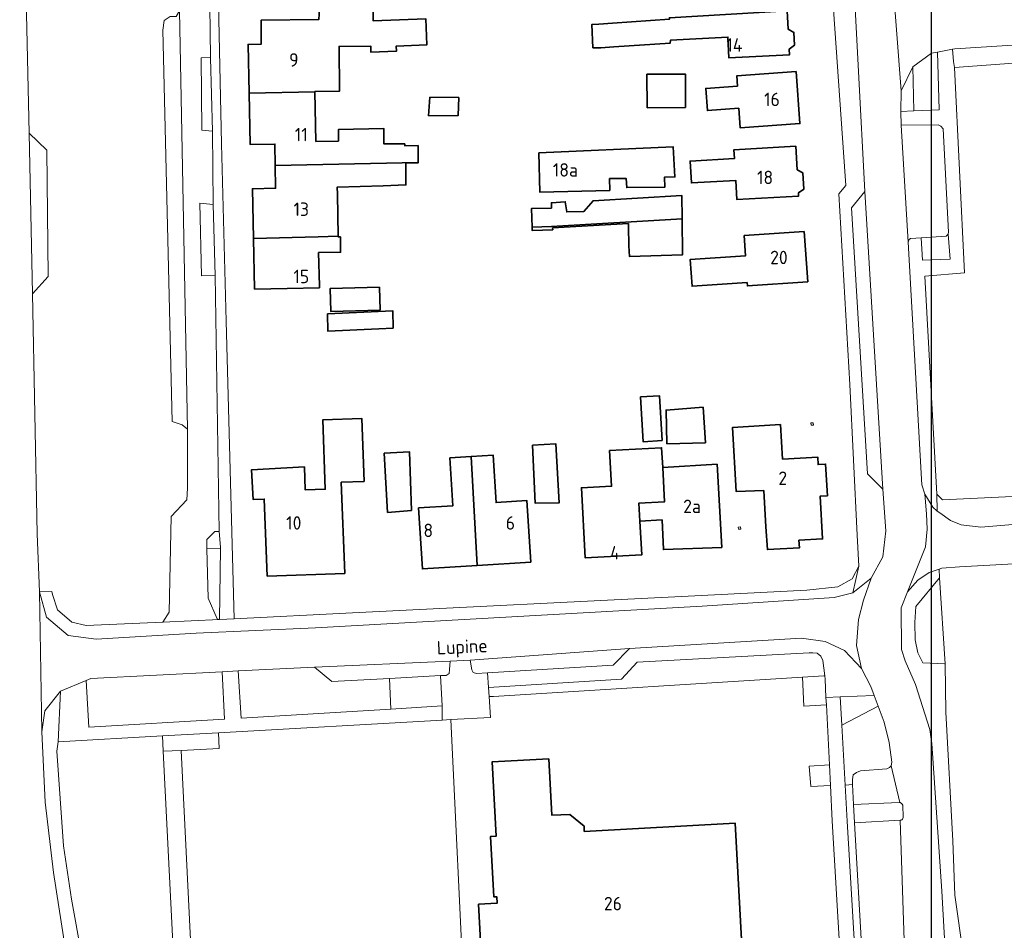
# Model space of a CAD drawing. Header units: metres. Extents: x 246913 to 247715, y 479771 to 480706.
# Tile 7 of 16: x 247395 to 247527, y 480003 to 480125. Entities that reach past the tile are written whole.
import ezdxf
from ezdxf.enums import TextEntityAlignment as Align

# ---------------------------------------------------------------- set-up
doc = ezdxf.new("R2010")
doc.units = ezdxf.units.M
for name, color, linetype, lineweight in [('B-XX-GR-GROENVOORZIENING-GV', 80, 'Continuous', 18), ('B-XX-IE-TERREINAFSCHEIDING_KUNSTMATIG_HEKWERK-G', 20, 'IE-TERREINAFSCHEIDING-KUNSTMATIG', 18), ('B-XX-OG-BEBOUWING-GV', 7, 'Continuous', 35), ('B-XX-OG-BEBOUWING-T18', 10, 'Continuous', 18), ('B-XX-OG-BEBOUWING_OVERBOUWING-GV', 7, 'Continuous', 18), ('B-XX-OG-TERREIN_ERF-GV', 7, 'Continuous', 18), ('B-XX-OG-TOPOGRAFIE-T18', 10, 'Continuous', 18), ('B-XX-VH-VERHARDING_OPEN-GV', 252, 'Continuous', 18), ('N-BH-KL-ET_LS_OV_LICHTMAST-S', 7, 'Continuous', 25)]:
    doc.layers.add(name, color=color, linetype=linetype, lineweight=lineweight)
doc.styles.add('NLCS-ISO-M-T18', font='NLCS-ISO.ttf', dxfattribs={"height": 1.8})
doc.linetypes.add('IE-TERREINAFSCHEIDING-KUNSTMATIG', pattern='A,4,[82,NLCS.SHX,S=0.75,R=90,X=0,Y=0],4,-2', length=10)

msp = doc.modelspace()

# ---------------------------------------------------------------- linework, layer by layer
at = {"layer": 'B-XX-GR-GROENVOORZIENING-GV'}
msp.add_lwpolyline([(247395.95, 480138.23), (247396.58, 480110.21), (247398.91, 480107.9), (247399.11, 480090.99), (247397.01, 480088.69), (247397.65, 480056.53), (247397.96, 480048.79), (247399.6, 480048.83), (247399.69, 480048.4), (247400.35, 480046.35), (247402.28, 480044.7), (247404.18, 480044.25), (247414.44, 480044.7), (247415.29, 480046.03), (247415.558, 480058.869), (247417.68, 480061.084), (247417.76, 480062.65), (247417.76, 480070.56), (247417.05, 480071.14), (247415.69, 480071.56), (247414.48, 480123.99), (247414.65, 480125.26), (247415.46, 480125.8)], dxfattribs=at)
for points in [[(247421.13, 480110.45), (247420.86, 480120.29), (247420.86, 480120.3), (247419.59, 480120.26), (247419.7, 480110.6)], [(247514.89, 480119.05), (247515.04, 480113.159), (247518.41, 480113.31), (247518.2, 480121.043), (247517.38, 480120.88)], [(247421.48, 480091.11), (247421.21, 480100.65), (247419.4, 480100.8), (247419.65, 480091.09)], [(247519.61, 480096.677), (247519.35, 480096.38), (247516, 480096.18), (247516.16, 480093.18), (247519.89, 480093.34)], [(247422.187, 480054.561), (247420.35, 480054.55), (247420.55, 480047.93), (247421.75, 480045.16), (247422.029, 480045.081)], [(247518.44, 480050.66), (247515.3, 480046.79), (247515.15, 480044.66), (247515.19, 480042.35), (247515.54, 480040.59), (247516.23, 480039.28), (247519.105, 480039.154), (247519.2, 480039.15), (247518.464, 480050.661)], [(247503.08, 480037.53), (247502.85, 480039.58), (247502.55, 480040.18), (247502.06, 480040.54), (247501.48, 480040.6), (247500.99, 480040.59), (247477.96, 480039.35), (247475.88, 480037.09), (247458.05, 480035.96), (247458.14, 480034.75), (247458.75, 480034.78), (247500.097, 480037.332), (247502.98, 480037.51)], [(247444.82, 480037.176), (247437.08, 480036.75), (247434.76, 480038.7), (247424.55, 480038.19), (247424.95, 480031.85), (247444.978, 480033.071)], [(247422.39, 480038.08), (247404.83, 480037.18), (247404.199, 480036.919), (247404.56, 480030.65), (247422.7, 480031.74)], [(247503.255, 480034.625), (247503.13, 480037.1), (247503.08, 480037.53), (247502.98, 480037.51), (247500.097, 480037.332), (247500.295, 480033.462), (247503.305, 480033.637)], [(247510.24, 480033.459), (247509.7, 480034.91), (247505.175, 480034.701), (247505.373, 480030.931)], [(247505.827, 480022.881), (247506.8, 480022.975), (247506.787, 480023.625), (247506.887, 480024.288), (247507.325, 480024.588), (247507.875, 480024.813), (247511.4, 480025.063), (247511.762, 480025.237), (247511.975, 480025.487), (247512.088, 480025.987), (247511.738, 480028.6), (247511.04, 480031.31), (247510.24, 480033.459), (247505.373, 480030.931)], [(247453.031, 480031.66), (247451.875, 480031.595), (247421.927, 480029.903), (247422.018, 480027.807), (247416.912, 480027.534), (247418.694, 479991.309), (247418.712, 479990.94), (247428.763, 479991.829), (247443.69, 479993.26), (247454.15, 479993.39), (247454.837, 479993.395)], [(247416.332, 479991.129), (247416.331, 479991.139), (247414.525, 480027.445), (247414.424, 480029.479), (247400.45, 480028.69), (247400.25, 480027.45), (247401.15, 480014.75), (247402.222, 480007.622), (247403.598, 480000), (247404.7, 479993.9), (247405.889, 479989.856), (247415.8, 479990.889), (247416.378, 479990.733)], [(247421.927, 480029.903), (247414.424, 480029.479), (247414.525, 480027.445), (247416.912, 480027.534), (247422.018, 480027.807)], [(247416.912, 480027.534), (247414.525, 480027.445), (247416.331, 479991.139), (247416.332, 479991.129), (247416.378, 479990.733), (247418.712, 479990.94), (247418.694, 479991.309)], [(247503.85, 480022.832), (247503.711, 480025.594), (247501.011, 480025.429), (247501.216, 480022.696)], [(247506.955, 480020.276), (247506.8, 480022.975), (247505.827, 480022.881), (247506.099, 480018.063), (247507.155, 480000), (247507.775, 479989.375), (247514.137, 479989.675), (247514.137, 479990.325), (247513.975, 479994.038), (247513.813, 479994.375), (247513.662, 479994.6), (247513.363, 479994.612), (247509.4, 479994.487), (247509.012, 479994.575), (247508.725, 479994.8), (247508.175, 479999.025), (247508.119, 480000), (247507.094, 480017.849)], [(247506.955, 480020.276), (247507.094, 480017.849), (247513.187, 480018.192), (247513.199, 480018.194), (247513.315, 480018.218), (247513.397, 480018.258), (247513.486, 480018.331), (247513.551, 480018.421), (247513.599, 480018.552), (247513.605, 480018.674), (247513.542, 480020.134), (247513.528, 480020.217), (247513.473, 480020.343), (247513.377, 480020.453), (247513.205, 480020.544), (247513.14, 480020.552), (247513.056, 480020.562)]]:
    msp.add_lwpolyline(points, close=True, dxfattribs=at)
at = {"layer": 'B-XX-IE-TERREINAFSCHEIDING_KUNSTMATIG_HEKWERK-G'}
for points in [[(247503.255, 480034.625), (247503.13, 480037.1), (247503.08, 480037.53)], [(247503.305, 480033.637), (247503.255, 480034.625)], [(247503.711, 480025.594), (247503.305, 480033.637)], [(247454.837, 479993.395), (247453.031, 480031.66)], [(247503.85, 480022.832), (247503.711, 480025.594)], [(247504.088, 480018.112), (247503.85, 480022.832)], [(247505.175, 480000), (247504.088, 480018.112)]]:
    msp.add_lwpolyline(points, dxfattribs=at)
at = {"layer": 'B-XX-OG-BEBOUWING-GV'}
for points in [[(247426.01, 480115.534), (247434.81, 480115.722), (247434.81, 480115.75), (247438.1, 480115.8), (247438.05, 480121.81), (247442.295, 480121.847), (247442.329, 480121.023), (247445.735, 480121.161), (247445.707, 480121.846), (247449.807, 480122.011), (247449.666, 480125.517), (247442.614, 480125.233), (247442.56, 480129.15), (247435.59, 480129.04), (247435.36, 480125.43), (247427.63, 480125.33), (247427.63, 480122.121), (247425.866, 480122.082)], [(247498.062, 480126.58), (247482.29, 480125.653), (247482.302, 480125.433), (247474.65, 480124.94), (247472.827, 480124.792), (247471.922, 480124.742), (247472.044, 480121.631), (247473.094, 480121.614), (247474.84, 480121.76), (247482.41, 480122.25), (247482.449, 480122.645), (247490.123, 480123.047), (247490.268, 480120.261), (247498.371, 480120.687), (247498.331, 480121.451), (247499.048, 480121.974), (247498.958, 480123.686), (247498.19, 480124.132)], [(247484.457, 480113.635), (247484.424, 480118.108), (247479.281, 480118.07), (247479.314, 480113.596)], [(247499.245, 480118.447), (247491.3, 480117.858), (247491.401, 480116.488), (247487.167, 480116.174), (247487.387, 480113.219), (247491.57, 480113.529), (247491.766, 480110.886), (247499.761, 480111.479)], [(247448.65, 480106.282), (247448.63, 480108.53), (247446.86, 480108.51), (247446.86, 480108.74), (247444.06, 480108.74), (247444.05, 480110.83), (247437.96, 480110.66), (247437.96, 480109.13), (247434.957, 480109.09), (247434.81, 480115.722), (247426.01, 480115.534), (247426.162, 480108.654), (247429.46, 480108.727), (247429.505, 480105.841)], [(247450.21, 480115.03), (247450.05, 480112.53), (247453.99, 480112.55), (247454.08, 480114.95)], [(247464.81, 480107.54), (247464.93, 480102.31), (247474.31, 480102.53), (247474.29, 480104.1), (247476.48, 480104.13), (247476.58, 480102.91), (247481.68, 480102.98), (247481.65, 480104.31), (247483.03, 480104.33), (247482.78, 480108.36)], [(247499.555, 480102.21), (247500.275, 480102.699), (247500.152, 480104.878), (247499.382, 480105.282), (247499.203, 480108.447), (247490.932, 480107.979), (247491, 480106.78), (247485.069, 480106.444), (247485.234, 480103.518), (247491.176, 480103.854), (247491.32, 480101.306), (247499.58, 480101.773)], [(247437.939, 480096.382), (247437.85, 480102), (247437.819, 480102.966), (247443.95, 480103.13), (247447.01, 480103.25), (247446.98, 480106.2), (247448.65, 480106.23), (247448.65, 480106.282), (247429.505, 480105.841), (247429.552, 480102.807), (247426.451, 480102.739), (247426.597, 480096.102), (247435.271, 480096.316)], [(247466.48, 480100.169), (247463.818, 480100.086), (247463.896, 480097.599), (247466.48, 480097.679), (247483.99, 480098.706), (247483.95, 480101.86), (247472.08, 480101.13), (247470.84, 480099.71), (247468.55, 480099.65), (247468.35, 480101.01), (247466.48, 480100.88)], [(247466.48, 480097.679), (247463.896, 480097.599), (247463.909, 480097.171), (247466.665, 480097.256), (247466.657, 480097.5), (247476.81, 480098.09), (247476.83, 480097.7), (247476.86, 480095.09), (247476.94, 480093.68), (247484.05, 480093.9), (247483.99, 480098.706)], [(247500.352, 480097.009), (247492.306, 480096.468), (247492.487, 480093.774), (247485.088, 480093.277), (247485.329, 480089.691), (247492.698, 480090.186), (247492.727, 480089.747), (247500.803, 480090.289)], [(247437.939, 480096.382), (247435.271, 480096.316), (247426.597, 480096.102), (247426.747, 480089.311), (247431.091, 480089.406), (247435.42, 480089.501), (247435.415, 480089.729), (247435.317, 480094.191), (247438.26, 480094.24), (247438.24, 480096.29), (247437.94, 480096.3)], [(247443.45, 480089.562), (247436.847, 480089.373), (247436.935, 480086.315), (247443.538, 480086.504)], [(247436.51, 480085.98), (247436.55, 480083.69), (247443.4, 480083.99), (247445.29, 480084.08), (247445.26, 480086.39)], [(247478.44, 480074.9), (247478.76, 480068.88), (247481.31, 480069.04), (247480.98, 480075)], [(247486.79, 480073.51), (247481.85, 480073.11), (247481.96, 480068.61), (247487.11, 480068.73)], [(247428.436, 480050.855), (247438.811, 480051.243), (247438.354, 480063.439), (247441.405, 480063.553), (247441.089, 480071.997), (247435.861, 480071.802), (247436.209, 480062.515), (247433.536, 480062.415), (247433.421, 480065.499), (247426.344, 480065.116), (247426.548, 480061.141), (247428.047, 480061.198)], [(247497.164, 480071.16), (247490.738, 480070.79), (247491.215, 480062.21), (247494.918, 480062.327), (247495.215, 480057.459), (247495.407, 480054.424), (247499.718, 480054.671), (247499.632, 480055.671), (247502.795, 480055.852), (247502.467, 480061.583), (247503.455, 480061.639), (247503.213, 480065.873), (247502.201, 480065.818), (247502.144, 480066.811), (247497.441, 480066.539)], [(247444.08, 480067.35), (247444.55, 480059.4), (247447.75, 480059.68), (247447.49, 480067.51)], [(247463.938, 480068.404), (247464.33, 480060.63), (247467.54, 480060.71), (247467.092, 480068.57)], [(247481.393, 480065.434), (247481.251, 480068.07), (247474.285, 480067.696), (247474.542, 480062.919), (247470.515, 480062.703), (247471.019, 480053.304), (247478.589, 480053.709), (247478.347, 480058.228), (247478.216, 480060.663), (247481.64, 480060.847)], [(247456.549, 480052.296), (247455.762, 480066.882), (247452.89, 480066.701), (247453.292, 480060.291), (247448.693, 480060.001), (247449.207, 480051.834)], [(247455.762, 480066.882), (247456.549, 480052.296), (247463.724, 480052.747), (247463.206, 480060.982), (247459.092, 480060.723), (247458.694, 480067.066)], [(247478.347, 480058.228), (247481.3, 480058.4), (247481.49, 480054.43), (247489.29, 480054.71), (247488.68, 480065.85), (247481.393, 480065.434), (247481.64, 480060.847), (247478.216, 480060.663)]]:
    msp.add_lwpolyline(points, close=True, dxfattribs=at)
msp.add_lwpolyline([(247491.947, 480002.214), (247491.085, 480017.805), (247470.896, 480016.688), (247470.864, 480017.398), (247468.97, 480018.963), (247466.55, 480018.847), (247466.131, 480026.41), (247458.553, 480025.991), (247459.102, 480016.066), (247458.343, 480016.024), (247458.791, 480007.926), (247459.16, 480007.946), (247459.209, 480007.067), (247456.743, 480006.934), (247457.592, 479991.237)], dxfattribs=at)
at = {"layer": 'B-XX-OG-BEBOUWING_OVERBOUWING-GV'}
for points in [[(247501.247, 480071.393), (247501.264, 480071.093), (247501.563, 480071.11), (247501.546, 480071.41)], [(247491.515, 480057.451), (247491.534, 480057.152), (247491.832, 480057.172), (247491.813, 480057.47)]]:
    msp.add_lwpolyline(points, close=True, dxfattribs=at)
at = {"layer": 'B-XX-OG-TERREIN_ERF-GV'}
for points in [[(247421.56, 480144.24), (247422.3, 480108.74), (247422.93, 480085), (247423.99, 480045.18), (247439.85, 480045.95), (247484.8, 480048.2), (247500.68, 480048.99), (247504.83, 480049.45), (247506.76, 480050.5), (247507.64, 480052.2), (247507.44, 480056.38), (247506.44, 480076.55), (247504.96, 480102.05), (247505.9, 480103.16), (247503.65, 480135.69)], [(247442.56, 480129.15), (247442.614, 480125.233), (247449.666, 480125.517), (247449.807, 480122.011), (247445.707, 480121.846), (247445.735, 480121.161), (247442.329, 480121.023), (247442.295, 480121.847), (247438.05, 480121.81), (247438.1, 480115.8), (247434.81, 480115.75), (247434.81, 480115.722), (247434.957, 480109.09), (247437.96, 480109.13), (247437.96, 480110.66), (247444.05, 480110.83), (247444.06, 480108.74), (247446.86, 480108.74), (247446.86, 480108.51), (247448.63, 480108.53), (247448.65, 480106.282), (247448.65, 480106.23), (247446.98, 480106.2), (247447.01, 480103.25), (247443.95, 480103.13), (247437.819, 480102.966), (247437.85, 480102), (247437.939, 480096.382), (247437.94, 480096.3), (247438.24, 480096.29), (247438.26, 480094.24), (247435.317, 480094.191), (247435.415, 480089.729), (247435.42, 480089.501), (247431.091, 480089.406), (247426.747, 480089.311), (247426.597, 480096.102), (247426.451, 480102.739), (247429.552, 480102.807), (247429.505, 480105.841), (247429.46, 480108.727), (247426.162, 480108.654), (247426.01, 480115.534), (247425.866, 480122.082), (247427.63, 480122.121), (247427.63, 480125.33), (247435.36, 480125.43)], [(247498.062, 480126.58), (247498.19, 480124.132), (247498.958, 480123.686), (247499.048, 480121.974), (247498.331, 480121.451), (247498.371, 480120.687), (247490.268, 480120.261), (247490.123, 480123.047), (247482.449, 480122.645), (247482.41, 480122.25), (247474.84, 480121.76), (247473.094, 480121.614), (247472.044, 480121.631), (247471.922, 480124.742), (247472.827, 480124.792), (247474.65, 480124.94), (247482.302, 480125.433)], [(247528.38, 480119.55), (247520.45, 480118.98), (247521.81, 480091.5), (247516.48, 480091.04), (247518.09, 480061.83), (247518.85, 480061.09), (247545.16, 480062.35)]]:
    msp.add_lwpolyline(points, dxfattribs=at)
for points in [[(247484.457, 480113.635), (247479.314, 480113.596), (247479.281, 480118.07), (247484.424, 480118.108)], [(247499.245, 480118.447), (247499.761, 480111.479), (247491.766, 480110.886), (247491.57, 480113.529), (247487.387, 480113.219), (247487.167, 480116.174), (247491.401, 480116.488), (247491.3, 480117.858)], [(247450.21, 480115.03), (247454.08, 480114.95), (247453.99, 480112.55), (247450.05, 480112.53)], [(247464.81, 480107.54), (247482.78, 480108.36), (247483.03, 480104.33), (247481.65, 480104.31), (247481.68, 480102.98), (247476.58, 480102.91), (247476.48, 480104.13), (247474.29, 480104.1), (247474.31, 480102.53), (247464.93, 480102.31)], [(247499.382, 480105.282), (247500.152, 480104.878), (247500.275, 480102.699), (247499.555, 480102.21), (247499.58, 480101.773), (247491.32, 480101.306), (247491.176, 480103.854), (247485.234, 480103.518), (247485.069, 480106.444), (247491, 480106.78), (247490.932, 480107.979), (247499.203, 480108.447)], [(247476.86, 480095.09), (247476.83, 480097.7), (247476.81, 480098.09), (247466.657, 480097.5), (247466.665, 480097.256), (247463.909, 480097.171), (247463.896, 480097.599), (247463.818, 480100.086), (247466.48, 480100.169), (247466.48, 480100.88), (247468.35, 480101.01), (247468.55, 480099.65), (247470.84, 480099.71), (247472.08, 480101.13), (247483.95, 480101.86), (247483.99, 480098.706), (247484.05, 480093.9), (247476.94, 480093.68)], [(247500.352, 480097.009), (247500.803, 480090.289), (247492.727, 480089.747), (247492.698, 480090.186), (247485.329, 480089.691), (247485.088, 480093.277), (247492.487, 480093.774), (247492.306, 480096.468)], [(247443.45, 480089.562), (247443.538, 480086.504), (247436.935, 480086.315), (247436.847, 480089.373)], [(247445.26, 480086.39), (247445.29, 480084.08), (247443.4, 480083.99), (247436.55, 480083.69), (247436.51, 480085.98)], [(247478.44, 480074.9), (247480.98, 480075), (247481.31, 480069.04), (247478.76, 480068.88)], [(247486.79, 480073.51), (247487.11, 480068.73), (247481.96, 480068.61), (247481.85, 480073.11)], [(247436.209, 480062.515), (247435.861, 480071.802), (247441.089, 480071.997), (247441.405, 480063.553), (247438.354, 480063.439), (247438.811, 480051.243), (247428.436, 480050.855), (247428.047, 480061.198), (247426.548, 480061.141), (247426.344, 480065.116), (247433.421, 480065.499), (247433.536, 480062.415)], [(247491.215, 480062.21), (247490.738, 480070.79), (247497.164, 480071.16), (247497.441, 480066.539), (247502.144, 480066.811), (247502.201, 480065.818), (247503.213, 480065.873), (247503.455, 480061.639), (247502.467, 480061.583), (247502.795, 480055.852), (247499.632, 480055.671), (247499.718, 480054.671), (247495.407, 480054.424), (247495.215, 480057.459), (247494.918, 480062.327)], [(247501.546, 480071.41), (247501.563, 480071.11), (247501.264, 480071.093), (247501.247, 480071.393)], [(247444.08, 480067.35), (247447.49, 480067.51), (247447.75, 480059.68), (247444.55, 480059.4)], [(247467.092, 480068.57), (247467.54, 480060.71), (247464.33, 480060.63), (247463.938, 480068.404)], [(247481.393, 480065.434), (247488.68, 480065.85), (247489.29, 480054.71), (247481.49, 480054.43), (247481.3, 480058.4), (247478.347, 480058.228), (247478.589, 480053.709), (247471.019, 480053.304), (247470.515, 480062.703), (247474.542, 480062.919), (247474.285, 480067.696), (247481.251, 480068.07)], [(247456.549, 480052.296), (247449.207, 480051.834), (247448.693, 480060.001), (247453.292, 480060.291), (247452.89, 480066.701), (247455.762, 480066.882), (247458.694, 480067.066), (247459.092, 480060.723), (247463.206, 480060.982), (247463.724, 480052.747)], [(247491.832, 480057.172), (247491.534, 480057.152), (247491.515, 480057.451), (247491.813, 480057.47)]]:
    msp.add_lwpolyline(points, close=True, dxfattribs=at)
at = {"layer": 'B-XX-VH-VERHARDING_OPEN-GV'}
for points in [[(247420.121, 480157.325), (247420.46, 480151.45), (247420.46, 480151.44), (247420.86, 480120.3), (247420.86, 480120.29), (247421.13, 480110.45), (247421.21, 480100.65), (247421.48, 480091.11), (247422.023, 480056.872), (247422.19, 480054.75), (247422.187, 480054.561), (247422.029, 480045.081), (247423.99, 480045.18), (247422.93, 480085), (247422.3, 480108.74), (247421.56, 480144.24), (247421.3, 480162.86), (247420.71, 480186.175), (247420.704, 480186.414), (247420.63, 480189.34), (247419.26, 480187.89), (247419.99, 480159.6)], [(247416.68, 480126.58), (247416.25, 480125.81), (247415.46, 480125.8), (247414.65, 480125.26), (247414.48, 480123.99), (247415.69, 480071.56), (247417.05, 480071.14), (247417.76, 480070.56)], [(247519.61, 480096.677), (247519.89, 480093.34), (247516.16, 480093.18), (247516, 480096.18), (247514.58, 480096.09), (247514.38, 480095.95), (247514.25, 480095.58), (247516.03, 480063.86), (247516.11, 480063.09), (247516.5, 480061.85), (247517.56, 480060.09), (247518.16, 480059.594), (247518.09, 480061.83), (247516.48, 480091.04), (247521.81, 480091.5), (247520.45, 480118.98), (247520.33, 480119.78), (247520.19, 480121.438), (247518.2, 480121.043), (247518.41, 480113.31), (247515.04, 480113.159), (247513.28, 480113.08), (247513.33, 480111.24), (247518.26, 480111.29), (247518.65, 480111.11), (247518.95, 480110.78), (247519.68, 480096.95), (247519.63, 480096.7)], [(247514.89, 480119.05), (247513.34, 480115.84), (247513.28, 480113.08), (247515.04, 480113.159)], [(247519.63, 480096.7), (247519.68, 480096.95), (247518.95, 480110.78), (247518.65, 480111.11), (247518.26, 480111.29), (247513.33, 480111.24), (247514.25, 480095.58), (247514.38, 480095.95), (247514.58, 480096.09), (247516, 480096.18), (247519.35, 480096.38), (247519.61, 480096.677)], [(247397.01, 480088.69), (247399.11, 480090.99), (247398.91, 480107.9), (247396.58, 480110.21)], [(247510.88, 480062.51), (247508.45, 480102.36), (247506.68, 480100.2), (247508.83, 480064.56)], [(247422.187, 480054.561), (247422.19, 480054.75), (247422.023, 480056.872), (247421.428, 480056.856), (247420.331, 480055.803), (247420.35, 480054.55)], [(247414.44, 480044.7), (247404.18, 480044.25), (247402.28, 480044.7), (247400.35, 480046.35), (247399.69, 480048.4), (247399.6, 480048.83), (247397.96, 480048.79), (247398.86, 480045.36), (247401.79, 480042.94), (247405.54, 480042.45), (247418.91, 480043.25), (247434.91, 480043.94), (247486.69, 480046.84), (247504.35, 480048), (247506.85, 480048.65), (247507.64, 480052.2), (247506.76, 480050.5), (247504.83, 480049.45), (247500.68, 480048.99), (247484.8, 480048.2), (247439.85, 480045.95), (247423.99, 480045.18), (247422.029, 480045.081)], [(247452.941, 480039.489), (247455.613, 480039.606), (247476.95, 480041.19), (247499.99, 480042.55), (247503.15, 480042.13), (247505.74, 480040.93), (247508.01, 480038.49), (247507.322, 480041.585), (247507.603, 480045.053), (247508.259, 480047.677), (247509.29, 480050.59), (247506.85, 480048.65), (247504.35, 480048), (247486.69, 480046.84), (247434.91, 480043.94), (247418.91, 480043.25), (247405.54, 480042.45), (247401.79, 480042.94), (247398.86, 480045.36), (247397.96, 480048.79), (247398.24, 480030.03), (247398.66, 480032.84), (247400.74, 480035.49), (247404.199, 480036.919), (247404.83, 480037.18), (247422.39, 480038.08), (247424.55, 480038.19), (247434.76, 480038.7)], [(247457.911, 480037.937), (247458.05, 480035.96), (247475.88, 480037.09), (247477.96, 480039.35), (247500.99, 480040.59), (247501.48, 480040.6), (247502.06, 480040.54), (247502.55, 480040.18), (247502.85, 480039.58), (247503.08, 480037.53), (247503.13, 480037.1), (247503.255, 480034.625), (247505.175, 480034.701), (247509.7, 480034.91), (247509.26, 480036.08), (247508.01, 480038.49), (247505.74, 480040.93), (247503.15, 480042.13), (247499.99, 480042.55), (247476.95, 480041.19), (247474.75, 480038.95)], [(247455.613, 480039.606), (247455.85, 480038.34), (247456.01, 480037.96), (247456.46, 480037.85), (247457.911, 480037.937), (247474.75, 480038.95), (247476.95, 480041.19)], [(247434.76, 480038.7), (247437.08, 480036.75), (247444.82, 480037.176), (247451.63, 480037.55), (247452.38, 480037.59), (247452.81, 480037.83), (247452.86, 480038.38), (247452.941, 480039.489)], [(247455.613, 480039.606), (247452.941, 480039.489), (247452.86, 480038.38), (247452.81, 480037.83), (247452.38, 480037.59), (247451.63, 480037.55), (247451.85, 480033.49), (247451.875, 480031.595), (247453.031, 480031.66), (247458.34, 480031.96), (247458.14, 480034.75), (247458.05, 480035.96), (247457.911, 480037.937), (247456.46, 480037.85), (247456.01, 480037.96), (247455.85, 480038.34)], [(247451.875, 480031.595), (247451.85, 480033.49), (247444.978, 480033.071), (247424.95, 480031.85), (247424.55, 480038.19), (247422.39, 480038.08), (247422.7, 480031.74), (247404.56, 480030.65), (247404.199, 480036.919), (247400.74, 480035.49), (247400.45, 480028.69), (247414.424, 480029.479), (247421.927, 480029.903)], [(247451.85, 480033.49), (247451.63, 480037.55), (247444.82, 480037.176), (247444.978, 480033.071)], [(247505.373, 480030.931), (247505.175, 480034.701), (247503.255, 480034.625), (247503.305, 480033.637), (247503.711, 480025.594), (247503.85, 480022.832), (247504.088, 480018.112), (247505.175, 480000), (247506.515, 479977.657), (247506.725, 479974.162), (247509.175, 479974.838), (247508.925, 479974.875), (247508.713, 479974.987), (247508.1, 479986.887), (247514.125, 479987.213), (247514.137, 479989.675), (247507.775, 479989.375), (247507.155, 480000), (247506.099, 480018.063), (247505.827, 480022.881)], [(247506.8, 480022.975), (247506.955, 480020.276), (247513.056, 480020.562), (247513.14, 480020.552), (247511.975, 480025.487), (247511.762, 480025.237), (247511.4, 480025.063), (247507.875, 480024.813), (247507.325, 480024.588), (247506.887, 480024.288), (247506.787, 480023.625)], [(247507.094, 480017.849), (247508.119, 480000), (247508.175, 479999.025), (247508.725, 479994.8), (247509.012, 479994.575), (247509.4, 479994.487), (247513.363, 479994.612), (247513.662, 479994.6), (247513.813, 479994.375), (247513.975, 479994.038), (247513.199, 480018.194), (247513.187, 480018.192)]]:
    msp.add_lwpolyline(points, close=True, dxfattribs=at)
for points in [[(247416.68, 480126.58), (247417.76, 480070.56), (247417.76, 480062.65), (247417.68, 480061.084), (247415.558, 480058.869), (247415.29, 480046.03), (247414.44, 480044.7), (247422.029, 480045.081), (247421.75, 480045.16), (247420.55, 480047.93), (247420.35, 480054.55), (247420.331, 480055.803), (247421.428, 480056.856), (247422.023, 480056.872), (247421.48, 480091.11), (247419.65, 480091.09), (247419.4, 480100.8), (247421.21, 480100.65), (247421.13, 480110.45), (247419.7, 480110.6), (247419.59, 480120.26), (247420.86, 480120.3), (247420.46, 480151.44)], [(247401.577, 480000), (247399.822, 480011.211), (247398.7, 480020.63), (247398.24, 480030.03), (247397.96, 480048.79), (247397.65, 480056.53), (247397.01, 480088.69), (247396.58, 480110.21), (247395.95, 480138.23)], [(247503.65, 480135.69), (247505.9, 480103.16), (247504.96, 480102.05), (247506.44, 480076.55), (247507.44, 480056.38), (247507.64, 480052.2), (247506.85, 480048.65), (247509.29, 480050.59), (247510.86, 480053.46), (247511.28, 480056.95), (247510.88, 480062.51), (247508.83, 480064.56), (247506.68, 480100.2), (247508.45, 480102.36), (247506.76, 480134.58)], [(247506.76, 480134.58), (247508.45, 480102.36), (247510.88, 480062.51), (247511.28, 480056.95), (247510.86, 480053.46), (247509.29, 480050.59), (247508.259, 480047.677), (247507.603, 480045.053), (247507.322, 480041.585), (247508.01, 480038.49), (247509.26, 480036.08), (247509.7, 480034.91), (247510.24, 480033.459), (247511.04, 480031.31), (247511.738, 480028.6), (247512.088, 480025.987), (247511.975, 480025.487), (247513.14, 480020.552), (247513.205, 480020.544), (247513.377, 480020.453), (247513.473, 480020.343), (247513.528, 480020.217), (247513.542, 480020.134), (247513.605, 480018.674), (247513.599, 480018.552), (247513.551, 480018.421), (247513.486, 480018.331), (247513.397, 480018.258), (247513.315, 480018.218), (247513.199, 480018.194), (247513.975, 479994.038)], [(247519.253, 480000), (247518.775, 480008.675), (247517.425, 480028.463), (247517.34, 480029.05), (247517.14, 480030.35), (247515.25, 480036.35), (247513.85, 480039.54), (247513.35, 480041.04), (247513.34, 480046.63), (247514.15, 480048.79), (247515.849, 480053.019), (247516.599, 480054.8), (247516.786, 480057.143), (247516.693, 480059.204), (247516.5, 480061.85), (247516.11, 480063.09), (247516.03, 480063.86), (247514.25, 480095.58), (247513.33, 480111.24), (247513.28, 480113.08), (247513.34, 480115.84), (247512.08, 480132.25)], [(247512.08, 480132.25), (247513.34, 480115.84), (247514.89, 480119.05), (247517.38, 480120.88), (247518.2, 480121.043), (247520.19, 480121.438), (247520.5, 480121.5), (247526.86, 480121.88), (247530.58, 480122.09), (247532.9, 480122.35), (247535.34, 480122.63), (247543.18, 480124.46), (247543.51, 480124.54), (247548, 480126.39)], [(247536.85, 480058.51), (247524.01, 480057.45), (247521.35, 480057.75), (247519.95, 480058.34), (247518.48, 480059.33), (247518.16, 480059.594), (247517.56, 480060.09), (247516.5, 480061.85), (247516.693, 480059.204), (247516.786, 480057.143), (247516.599, 480054.8), (247515.849, 480053.019), (247514.15, 480048.79), (247515.55, 480050.33), (247517.08, 480051.35), (247518.403, 480051.83), (247518.76, 480051.96), (247521.15, 480052.13), (247528.4, 480052.53)], [(247521.675, 480000), (247520.525, 480008.137), (247520.225, 480015.425), (247519.29, 480032.64), (247519.2, 480039.15), (247519.105, 480039.154), (247516.23, 480039.28), (247515.54, 480040.59), (247515.19, 480042.35), (247515.15, 480044.66), (247515.3, 480046.79), (247518.44, 480050.66), (247518.403, 480051.83), (247517.08, 480051.35), (247515.55, 480050.33), (247514.15, 480048.79), (247513.34, 480046.63), (247513.35, 480041.04), (247513.85, 480039.54), (247515.25, 480036.35), (247517.14, 480030.35), (247517.34, 480029.05), (247517.425, 480028.463), (247518.775, 480008.675), (247519.253, 480000)], [(247505.175, 480000), (247504.088, 480018.112), (247503.85, 480022.832), (247501.216, 480022.696), (247501.011, 480025.429), (247503.711, 480025.594), (247503.305, 480033.637), (247500.295, 480033.462), (247500.097, 480037.332), (247458.75, 480034.78), (247458.14, 480034.75), (247458.34, 480031.96), (247453.031, 480031.66), (247454.837, 479993.395)], [(247403.598, 480000), (247402.222, 480007.622), (247401.15, 480014.75), (247400.25, 480027.45), (247400.45, 480028.69), (247400.74, 480035.49), (247398.66, 480032.84), (247398.24, 480030.03), (247398.7, 480020.63), (247399.822, 480011.211), (247401.577, 480000)], [(247457.592, 479991.237), (247456.743, 480006.934), (247459.209, 480007.067), (247459.16, 480007.946), (247458.791, 480007.926), (247458.343, 480016.024), (247459.102, 480016.066), (247458.553, 480025.991), (247466.131, 480026.41), (247466.55, 480018.847), (247468.97, 480018.963), (247470.864, 480017.398), (247470.896, 480016.688), (247491.085, 480017.805), (247491.947, 480002.214)]]:
    msp.add_lwpolyline(points, dxfattribs=at)
at = {"layer": 'N-BH-KL-ET_LS_OV_LICHTMAST-S'}
msp.add_lwpolyline([(247216, 480282.58), (247517.33, 480282.58), (247517.33, 479896), (247216, 479896)], close=True, dxfattribs=at)

# ---------------------------------------------------------------- texts
at = {"layer": 'B-XX-OG-BEBOUWING-T18', "style": 'NLCS-ISO-M-T18'}
for s, p in [('14', (247491, 480122)), ('9', (247432, 480120)), ('16', (247496.027, 480114.713)), ('11', (247433, 480110)), ('18a', (247468.369, 480105.267)), ('18', (247495.101, 480104.261)), ('13', (247433, 480100)), ('20', (247496.953, 480093.546)), ('15', (247433, 480091)), ('2', (247497.467, 480063.989)), ('2a', (247485.325, 480060.221)), ('10', (247432, 480058)), ('6', (247461, 480058)), ('8', (247450, 480057)), ('4', (247475, 480054)), ('26', (247474.728, 480007.027))]:
    msp.add_text(s, height=1.8, dxfattribs=at).set_placement(p, align=Align.MIDDLE_CENTER)
at = {"layer": 'B-XX-OG-TOPOGRAFIE-T18', "style": 'NLCS-ISO-M-T18'}
msp.add_text('Lupine', height=1.8, rotation=2.8, dxfattribs=at).set_placement((247454.539, 480041.438), align=Align.MIDDLE_CENTER)

doc.saveas('drawing.dxf')
